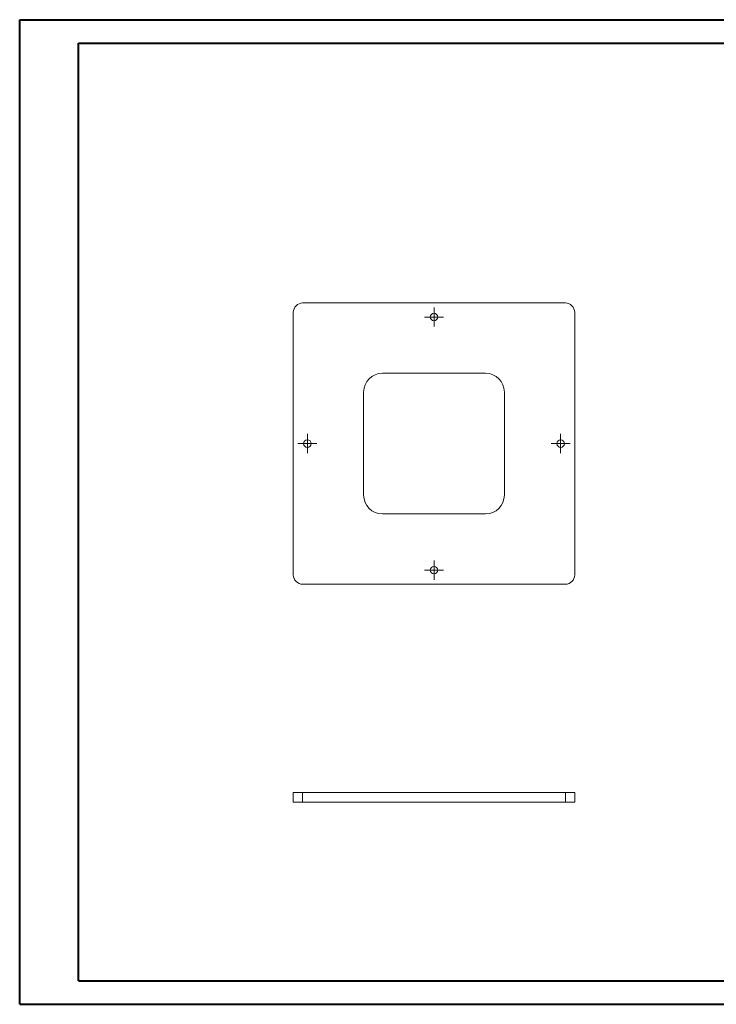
# Model space of a CAD drawing. Header units: millimetres. Extents: x 0 to 594, y 0 to 420.
# Tile 1 of 2: x 0 to 297, y 0 to 420. Entities that reach past the tile are written whole.
import ezdxf

# ---------------------------------------------------------------- set-up
doc = ezdxf.new("R2010")
doc.units = ezdxf.units.MM

# ---------------------------------------------------------------- blocks, each defined once
blk = doc.blocks.new('SW_CENTERMARKSYMBOL_0')
at = {"color": 0, "linetype": 'Continuous', "lineweight": 0}
for p, q in [((-2.5, 0), (-4.1, 0)), ((0, 0), (-2.5, 0)), ((0, 2.5), (0, 4.1)), ((0, 0), (0, 2.5)), ((0, 0), (0, -2.5)), ((0, 0), (2.5, 0)), ((2.5, 0), (4.1, 0)), ((0, -2.5), (0, -4.1))]:
    blk.add_line(p, q, dxfattribs=at)
blk = doc.blocks.new('SW_CENTERMARKSYMBOL_1')
at = {"color": 0, "linetype": 'Continuous', "lineweight": 0}
for p, q in [((-2.5, 0), (-4.1, 0)), ((0, 0), (-2.5, 0)), ((0, 2.5), (0, 4.1)), ((0, 0), (0, 2.5)), ((0, 0), (0, -2.5)), ((0, 0), (2.5, 0)), ((2.5, 0), (4.1, 0)), ((0, -2.5), (0, -4.1))]:
    blk.add_line(p, q, dxfattribs=at)
blk = doc.blocks.new('SW_CENTERMARKSYMBOL_2')
at = {"color": 0, "linetype": 'Continuous', "lineweight": 0}
for p, q in [((-2.5, 0), (-4.1, 0)), ((0, 0), (-2.5, 0)), ((0, 2.5), (0, 4.1)), ((0, 0), (0, 2.5)), ((0, 0), (0, -2.5)), ((0, 0), (2.5, 0)), ((2.5, 0), (4.1, 0)), ((0, -2.5), (0, -4.1))]:
    blk.add_line(p, q, dxfattribs=at)
blk = doc.blocks.new('SW_CENTERMARKSYMBOL_3')
at = {"color": 0, "linetype": 'Continuous', "lineweight": 0}
for p, q in [((-2.5, 0), (-4.1, 0)), ((0, 0), (-2.5, 0)), ((0, 2.5), (0, 4.1)), ((0, 0), (0, 2.5)), ((0, 0), (0, -2.5)), ((0, 0), (2.5, 0)), ((2.5, 0), (4.1, 0)), ((0, -2.5), (0, -4.1))]:
    blk.add_line(p, q, dxfattribs=at)

msp = doc.modelspace()

# ---------------------------------------------------------------- linework, layer by layer
at = {"color": 7, "linetype": 'Continuous', "lineweight": 40}
for p, q in [((0.08, 0.21), (0.08, 420.21)), ((0.08, 420.21), (594.08, 420.21)), ((25.08, 10.21), (25.08, 410.21)), ((25.08, 410.21), (584.08, 410.21)), ((25.08, 10.21), (584.08, 10.21)), ((0.08, 0.21), (594.08, 0.21))]:
    msp.add_line(p, q, dxfattribs=at)
at = {"color": 7, "linetype": 'Continuous', "lineweight": 15}
for p, q in [((232.72, 299.39), (120.72, 299.39)), ((116.72, 295.39), (116.72, 183.39)), ((236.72, 183.39), (236.72, 295.39)), ((198.72, 269.39), (154.72, 269.39)), ((146.72, 261.39), (146.72, 217.39)), ((206.72, 217.39), (206.72, 261.39)), ((154.72, 209.39), (198.72, 209.39)), ((120.72, 179.39), (232.72, 179.39)), ((116.72, 90.51), (116.72, 86.51)), ((116.72, 90.51), (120.72, 90.51)), ((120.72, 90.51), (120.72, 86.51)), ((120.72, 90.51), (232.72, 90.51)), ((232.72, 90.51), (232.72, 86.51)), ((232.72, 90.51), (236.72, 90.51)), ((236.72, 90.51), (236.72, 86.51)), ((116.72, 86.51), (120.72, 86.51)), ((120.72, 86.51), (232.72, 86.51)), ((232.72, 86.51), (236.72, 86.51))]:
    msp.add_line(p, q, dxfattribs=at)
for centre in [(176.72, 293.39), (122.72, 239.39), (230.72, 239.39), (176.72, 185.39)]:
    msp.add_circle(centre, 1.6, dxfattribs=at)
for centre, radius, start, end in [((120.72, 295.39), 4, 90, 180), ((232.72, 295.39), 4, 0, 90), ((154.72, 261.39), 8, 90, 180), ((198.72, 261.39), 8, 0, 90), ((154.72, 217.39), 8, 180, 270), ((198.72, 217.39), 8, 270, 0), ((120.72, 183.39), 4, 180, 270), ((232.72, 183.39), 4, 270, 0)]:
    msp.add_arc(centre, radius, start, end, dxfattribs=at)

# ---------------------------------------------------------------- block references
at = {"color": 7, "linetype": 'Continuous', "lineweight": 0}
for name, p in [('SW_CENTERMARKSYMBOL_0', (176.72, 293.39)), ('SW_CENTERMARKSYMBOL_3', (122.72, 239.39)), ('SW_CENTERMARKSYMBOL_1', (230.72, 239.39)), ('SW_CENTERMARKSYMBOL_2', (176.72, 185.39))]:
    msp.add_blockref(name, p, dxfattribs=at)

doc.saveas('drawing.dxf')
